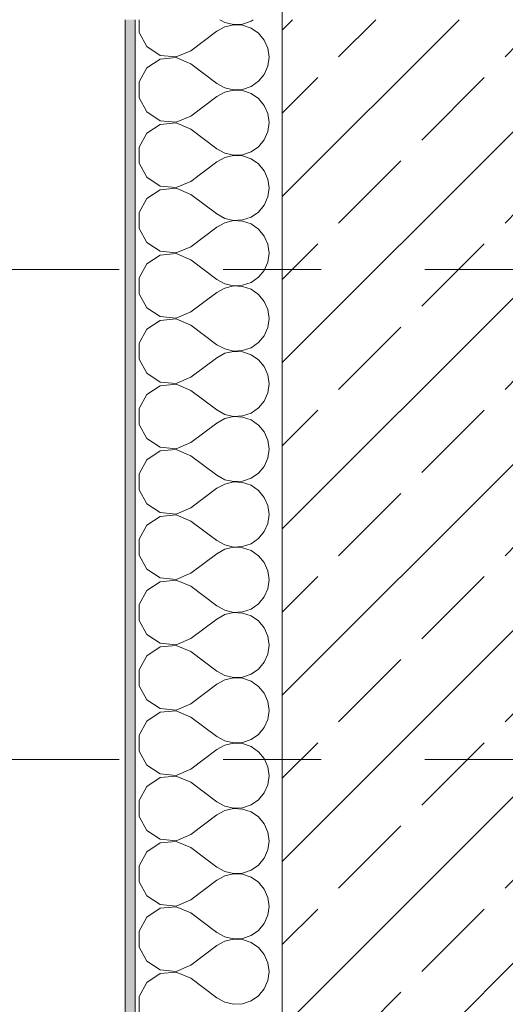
# Model space of a CAD drawing. Header units: metres. Extents: x -3.6 to 84.5, y -11 to 16.8.
# Tile 28 of 256: x -0.3 to 0.2, y 5.1 to 6.1. Entities that reach past the tile are written whole.
import ezdxf

# ---------------------------------------------------------------- set-up
doc = ezdxf.new("R2010")
doc.units = ezdxf.units.M
doc.header["$MEASUREMENT"] = 0
doc.linetypes.add('Strichlinie doppelt', pattern=[0.546806, 0.264583, -0.105833, 0.070556, -0.105833])
for name, color, linetype in [('152 - Bemaßung_ Beschriftung.Ausbau', 7, 'Continuous'), ('451 - Universal.Achsen Raster', 7, 'Continuous'), ('603 - Struktur.Bodenplatte_ Decke Roh', 7, 'Continuous'), ('604 - Struktur.Wand Aussen', 7, 'Continuous')]:
    doc.layers.add(name, color=color, linetype=linetype)
doc.styles.add('ERSTELLTER_STIL_2', font='txt')
doc.dimstyles.new('ERSTELLTER_STIL__1', dxfattribs={"dimtxt": 0.1, "dimasz": 0.0532, "dimexe": 0.18, "dimexo": 0.0625, "dimgap": 0, "dimtad": 1, "dimzin": 0, "dimdsep": 46, "dimtxsty": 'ERSTELLTER_STIL_2', "dimblk": 'ARROWHEAD_2', "dimblk1": 'ARROWHEAD_2', "dimblk2": 'ARROWHEAD_2', "dimcen": 0.09, "dimse1": 1, "dimse2": 1, "dimclrd": 7, "dimclre": 7, "dimclrt": 7, "dimazin": 0, "dimtfac": 1, "dimtdec": 4, "dimtmove": 0, "dimatfit": 3, "dimfxl": 1, "dimtolj": 1, "dimtzin": 0, "dimarcsym": 0})
doc.dimstyles.new('ERSTELLTER_STIL__3', dxfattribs={"dimtxt": 0.1, "dimasz": 0.0532, "dimexe": 0.18, "dimexo": 0.0625, "dimgap": 0, "dimtad": 1, "dimtih": 1, "dimtoh": 1, "dimzin": 0, "dimdsep": 46, "dimtxsty": 'ERSTELLTER_STIL_2', "dimblk": 'ARROWHEAD_2', "dimblk1": 'ARROWHEAD_2', "dimblk2": 'ARROWHEAD_2', "dimcen": 0.09, "dimse1": 1, "dimse2": 1, "dimclrd": 7, "dimclre": 7, "dimclrt": 7, "dimazin": 0, "dimtfac": 1, "dimtdec": 4, "dimtmove": 0, "dimatfit": 3, "dimfxl": 1, "dimtolj": 1, "dimtzin": 0, "dimarcsym": 0})
doc.dimstyles.new('ERSTELLTER_STIL__4', dxfattribs={"dimtxt": 0.1, "dimasz": 0.0532, "dimexe": 0.18, "dimexo": 0.0625, "dimgap": 0, "dimtad": 1, "dimtih": 1, "dimtoh": 1, "dimzin": 0, "dimdsep": 46, "dimtxsty": 'ERSTELLTER_STIL_2', "dimblk": 'ARROWHEAD_2', "dimblk1": 'ARROWHEAD_2', "dimblk2": 'ARROWHEAD_2', "dimcen": 0.09, "dimse1": 1, "dimse2": 1, "dimclrd": 7, "dimclre": 7, "dimclrt": 7, "dimazin": 0, "dimtfac": 1, "dimtdec": 4, "dimtmove": 2, "dimatfit": 3, "dimfxl": 1, "dimtolj": 1, "dimtzin": 0, "dimarcsym": 0})

# ---------------------------------------------------------------- blocks, each defined once
blk = doc.blocks.new('*X24')
at = {"layer": '604 - Struktur.Wand Aussen', "color": 7, "linetype": 'Continuous', "lineweight": 5}
for p, q in [((-0.1607, 6.105), (-0.1607, 6.0919)), ((-0.0787, 6.105), (-0.0736, 6.1022)), ((-0.0736, 6.1022), (-0.0647, 6.1001)), ((-0.0647, 6.1001), (-0.0555, 6.1006)), ((-0.0555, 6.1006), (-0.0468, 6.1035)), ((-0.0468, 6.1035), (-0.0446, 6.105)), ((-0.1607, 6.0919), (-0.153, 6.0776)), ((-0.1083, 6.0733), (-0.0817, 6.0933)), ((-0.0736, 6.0978), (-0.0817, 6.0933)), ((-0.0647, 6.0999), (-0.0736, 6.0978)), ((-0.0555, 6.0994), (-0.0647, 6.0999)), ((-0.0468, 6.0965), (-0.0555, 6.0994)), ((-0.0392, 6.0913), (-0.0468, 6.0965)), ((-0.0333, 6.0842), (-0.0392, 6.0913)), ((-0.0296, 6.0758), (-0.0333, 6.0842)), ((-0.153, 6.0776), (-0.1395, 6.0686)), ((-0.1233, 6.067), (-0.1083, 6.0733)), ((-0.0283, 6.0667), (-0.0296, 6.0758)), ((-0.1395, 6.0648), (-0.153, 6.0558)), ((-0.1395, 6.0686), (-0.1233, 6.067)), ((-0.1233, 6.0663), (-0.1395, 6.0648)), ((-0.1083, 6.06), (-0.1233, 6.0663)), ((-0.1083, 6.06), (-0.0817, 6.04)), ((-0.0296, 6.0576), (-0.0283, 6.0667)), ((-0.153, 6.0558), (-0.1607, 6.0415)), ((-0.0333, 6.0491), (-0.0296, 6.0576)), ((-0.1607, 6.0415), (-0.1607, 6.0252)), ((-0.0817, 6.04), (-0.0736, 6.0355)), ((-0.0468, 6.0369), (-0.0392, 6.0421)), ((-0.0392, 6.0421), (-0.0333, 6.0491)), ((-0.0736, 6.0311), (-0.0817, 6.0267)), ((-0.0736, 6.0355), (-0.0647, 6.0335)), ((-0.0647, 6.0332), (-0.0736, 6.0311)), ((-0.0647, 6.0335), (-0.0555, 6.0339)), ((-0.0555, 6.0328), (-0.0647, 6.0332)), ((-0.0555, 6.0339), (-0.0468, 6.0369)), ((-0.0468, 6.0298), (-0.0555, 6.0328)), ((-0.0392, 6.0246), (-0.0468, 6.0298)), ((-0.1607, 6.0252), (-0.153, 6.0109)), ((-0.1083, 6.0067), (-0.0817, 6.0267)), ((-0.0333, 6.0175), (-0.0392, 6.0246)), ((-0.153, 6.0109), (-0.1395, 6.0019)), ((-0.0296, 6.0091), (-0.0333, 6.0175)), ((-0.1395, 6.0019), (-0.1233, 6.0004)), ((-0.1233, 5.9996), (-0.1395, 5.9981)), ((-0.1233, 6.0004), (-0.1083, 6.0067)), ((-0.1083, 5.9933), (-0.1233, 5.9996)), ((-0.0283, 6), (-0.0296, 6.0091)), ((-0.0296, 5.9909), (-0.0283, 6)), ((-0.1395, 5.9981), (-0.153, 5.9891)), ((-0.1083, 5.9933), (-0.0817, 5.9733)), ((-0.0333, 5.9825), (-0.0296, 5.9909)), ((-0.153, 5.9891), (-0.1607, 5.9748)), ((-0.0392, 5.9754), (-0.0333, 5.9825)), ((-0.1607, 5.9748), (-0.1607, 5.9585)), ((-0.0817, 5.9733), (-0.0736, 5.9689)), ((-0.0555, 5.9672), (-0.0468, 5.9702)), ((-0.0468, 5.9702), (-0.0392, 5.9754)), ((-0.1083, 5.94), (-0.0817, 5.96)), ((-0.0736, 5.9645), (-0.0817, 5.96)), ((-0.0736, 5.9689), (-0.0647, 5.9668)), ((-0.0647, 5.9665), (-0.0736, 5.9645)), ((-0.0647, 5.9668), (-0.0555, 5.9672)), ((-0.0555, 5.9661), (-0.0647, 5.9665)), ((-0.0468, 5.9631), (-0.0555, 5.9661)), ((-0.0392, 5.9579), (-0.0468, 5.9631)), ((-0.1607, 5.9585), (-0.153, 5.9442)), ((-0.0333, 5.9509), (-0.0392, 5.9579)), ((-0.0296, 5.9424), (-0.0333, 5.9509)), ((-0.153, 5.9442), (-0.1395, 5.9352)), ((-0.1233, 5.9337), (-0.1083, 5.94)), ((-0.0283, 5.9333), (-0.0296, 5.9424)), ((-0.1395, 5.9314), (-0.153, 5.9224)), ((-0.1395, 5.9352), (-0.1233, 5.9337)), ((-0.1233, 5.933), (-0.1395, 5.9314)), ((-0.1083, 5.9267), (-0.1233, 5.933)), ((-0.0296, 5.9242), (-0.0283, 5.9333)), ((-0.153, 5.9224), (-0.1607, 5.9081)), ((-0.1083, 5.9267), (-0.0817, 5.9067)), ((-0.0333, 5.9158), (-0.0296, 5.9242)), ((-0.0392, 5.9087), (-0.0333, 5.9158)), ((-0.1607, 5.9081), (-0.1607, 5.8919)), ((-0.0817, 5.9067), (-0.0736, 5.9022)), ((-0.0736, 5.9022), (-0.0647, 5.9001)), ((-0.0647, 5.8999), (-0.0736, 5.8978)), ((-0.0647, 5.9001), (-0.0555, 5.9006)), ((-0.0555, 5.8994), (-0.0647, 5.8999)), ((-0.0555, 5.9006), (-0.0468, 5.9035)), ((-0.0468, 5.8965), (-0.0555, 5.8994)), ((-0.0468, 5.9035), (-0.0392, 5.9087)), ((-0.1607, 5.8919), (-0.153, 5.8776)), ((-0.1083, 5.8733), (-0.0817, 5.8933)), ((-0.0736, 5.8978), (-0.0817, 5.8933)), ((-0.0392, 5.8913), (-0.0468, 5.8965)), ((-0.0333, 5.8842), (-0.0392, 5.8913)), ((-0.0296, 5.8758), (-0.0333, 5.8842)), ((-0.153, 5.8776), (-0.1395, 5.8686)), ((-0.1233, 5.867), (-0.1083, 5.8733)), ((-0.0283, 5.8667), (-0.0296, 5.8758)), ((-0.1395, 5.8648), (-0.153, 5.8558)), ((-0.1395, 5.8686), (-0.1233, 5.867)), ((-0.1233, 5.8663), (-0.1395, 5.8648)), ((-0.1083, 5.86), (-0.1233, 5.8663)), ((-0.1083, 5.86), (-0.0817, 5.84)), ((-0.0296, 5.8576), (-0.0283, 5.8667)), ((-0.153, 5.8558), (-0.1607, 5.8415)), ((-0.0392, 5.8421), (-0.0333, 5.8491)), ((-0.0333, 5.8491), (-0.0296, 5.8576)), ((-0.1607, 5.8415), (-0.1607, 5.8252)), ((-0.0817, 5.84), (-0.0736, 5.8355)), ((-0.0468, 5.8369), (-0.0392, 5.8421)), ((-0.0736, 5.8311), (-0.0817, 5.8267)), ((-0.0736, 5.8355), (-0.0647, 5.8335)), ((-0.0647, 5.8332), (-0.0736, 5.8311)), ((-0.0647, 5.8335), (-0.0555, 5.8339)), ((-0.0555, 5.8328), (-0.0647, 5.8332)), ((-0.0555, 5.8339), (-0.0468, 5.8369)), ((-0.0468, 5.8298), (-0.0555, 5.8328)), ((-0.0392, 5.8246), (-0.0468, 5.8298)), ((-0.1607, 5.8252), (-0.153, 5.8109)), ((-0.1083, 5.8067), (-0.0817, 5.8267)), ((-0.0333, 5.8175), (-0.0392, 5.8246)), ((-0.153, 5.8109), (-0.1395, 5.8019)), ((-0.0296, 5.8091), (-0.0333, 5.8175)), ((-0.0283, 5.8), (-0.0296, 5.8091)), ((-0.1395, 5.8019), (-0.1233, 5.8004)), ((-0.1233, 5.7996), (-0.1395, 5.7981)), ((-0.1233, 5.8004), (-0.1083, 5.8067)), ((-0.1083, 5.7933), (-0.1233, 5.7996)), ((-0.0296, 5.7909), (-0.0283, 5.8)), ((-0.153, 5.7891), (-0.1607, 5.7748)), ((-0.1395, 5.7981), (-0.153, 5.7891)), ((-0.1083, 5.7933), (-0.0817, 5.7733)), ((-0.0333, 5.7825), (-0.0296, 5.7909)), ((-0.0392, 5.7754), (-0.0333, 5.7825)), ((-0.1607, 5.7748), (-0.1607, 5.7585)), ((-0.0817, 5.7733), (-0.0736, 5.7689)), ((-0.0736, 5.7689), (-0.0647, 5.7668)), ((-0.0555, 5.7672), (-0.0468, 5.7702)), ((-0.0468, 5.7702), (-0.0392, 5.7754)), ((-0.1607, 5.7585), (-0.153, 5.7442)), ((-0.1083, 5.74), (-0.0817, 5.76)), ((-0.0736, 5.7645), (-0.0817, 5.76)), ((-0.0647, 5.7665), (-0.0736, 5.7645)), ((-0.0647, 5.7668), (-0.0555, 5.7672)), ((-0.0555, 5.7661), (-0.0647, 5.7665)), ((-0.0468, 5.7631), (-0.0555, 5.7661)), ((-0.0392, 5.7579), (-0.0468, 5.7631)), ((-0.0333, 5.7509), (-0.0392, 5.7579)), ((-0.0296, 5.7424), (-0.0333, 5.7509)), ((-0.153, 5.7442), (-0.1395, 5.7352)), ((-0.1233, 5.7337), (-0.1083, 5.74)), ((-0.0283, 5.7333), (-0.0296, 5.7424)), ((-0.1395, 5.7314), (-0.153, 5.7224)), ((-0.1395, 5.7352), (-0.1233, 5.7337)), ((-0.1233, 5.733), (-0.1395, 5.7314)), ((-0.1083, 5.7267), (-0.1233, 5.733)), ((-0.0296, 5.7242), (-0.0283, 5.7333)), ((-0.153, 5.7224), (-0.1607, 5.7081)), ((-0.1083, 5.7267), (-0.0817, 5.7067)), ((-0.0333, 5.7158), (-0.0296, 5.7242)), ((-0.1607, 5.7081), (-0.1607, 5.6919)), ((-0.0468, 5.7035), (-0.0392, 5.7087)), ((-0.0392, 5.7087), (-0.0333, 5.7158)), ((-0.0817, 5.7067), (-0.0736, 5.7022)), ((-0.0736, 5.7022), (-0.0647, 5.7001)), ((-0.0647, 5.6999), (-0.0736, 5.6978)), ((-0.0647, 5.7001), (-0.0555, 5.7006)), ((-0.0555, 5.6994), (-0.0647, 5.6999)), ((-0.0555, 5.7006), (-0.0468, 5.7035)), ((-0.0468, 5.6965), (-0.0555, 5.6994)), ((-0.1607, 5.6919), (-0.153, 5.6776)), ((-0.1083, 5.6733), (-0.0817, 5.6933)), ((-0.0736, 5.6978), (-0.0817, 5.6933)), ((-0.0392, 5.6913), (-0.0468, 5.6965)), ((-0.0333, 5.6842), (-0.0392, 5.6913)), ((-0.0296, 5.6758), (-0.0333, 5.6842)), ((-0.153, 5.6776), (-0.1395, 5.6686)), ((-0.1395, 5.6686), (-0.1233, 5.667)), ((-0.1233, 5.667), (-0.1083, 5.6733)), ((-0.0283, 5.6667), (-0.0296, 5.6758)), ((-0.1395, 5.6648), (-0.153, 5.6558)), ((-0.1233, 5.6663), (-0.1395, 5.6648)), ((-0.1083, 5.66), (-0.1233, 5.6663)), ((-0.1083, 5.66), (-0.0817, 5.64)), ((-0.0296, 5.6576), (-0.0283, 5.6667)), ((-0.153, 5.6558), (-0.1607, 5.6415)), ((-0.0392, 5.6421), (-0.0333, 5.6491)), ((-0.0333, 5.6491), (-0.0296, 5.6576)), ((-0.1607, 5.6415), (-0.1607, 5.6252)), ((-0.0817, 5.64), (-0.0736, 5.6355)), ((-0.0468, 5.6369), (-0.0392, 5.6421)), ((-0.0736, 5.6311), (-0.0817, 5.6267)), ((-0.0736, 5.6355), (-0.0647, 5.6335)), ((-0.0647, 5.6332), (-0.0736, 5.6311)), ((-0.0647, 5.6335), (-0.0555, 5.6339)), ((-0.0555, 5.6328), (-0.0647, 5.6332)), ((-0.0555, 5.6339), (-0.0468, 5.6369)), ((-0.0468, 5.6298), (-0.0555, 5.6328)), ((-0.0392, 5.6246), (-0.0468, 5.6298)), ((-0.1607, 5.6252), (-0.153, 5.6109)), ((-0.1083, 5.6067), (-0.0817, 5.6267)), ((-0.0333, 5.6175), (-0.0392, 5.6246)), ((-0.153, 5.6109), (-0.1395, 5.6019)), ((-0.0296, 5.6091), (-0.0333, 5.6175)), ((-0.0283, 5.6), (-0.0296, 5.6091)), ((-0.1395, 5.5981), (-0.153, 5.5891)), ((-0.1395, 5.6019), (-0.1233, 5.6004)), ((-0.1233, 5.5996), (-0.1395, 5.5981)), ((-0.1233, 5.6004), (-0.1083, 5.6067)), ((-0.1083, 5.5933), (-0.1233, 5.5996)), ((-0.0296, 5.5909), (-0.0283, 5.6)), ((-0.153, 5.5891), (-0.1607, 5.5748)), ((-0.1083, 5.5933), (-0.0817, 5.5733)), ((-0.0333, 5.5825), (-0.0296, 5.5909)), ((-0.0392, 5.5754), (-0.0333, 5.5825)), ((-0.1607, 5.5748), (-0.1607, 5.5585)), ((-0.0817, 5.5733), (-0.0736, 5.5689)), ((-0.0736, 5.5689), (-0.0647, 5.5668)), ((-0.0555, 5.5672), (-0.0468, 5.5702)), ((-0.0468, 5.5702), (-0.0392, 5.5754)), ((-0.1607, 5.5585), (-0.153, 5.5442)), ((-0.1083, 5.54), (-0.0817, 5.56)), ((-0.0736, 5.5645), (-0.0817, 5.56)), ((-0.0647, 5.5665), (-0.0736, 5.5645)), ((-0.0647, 5.5668), (-0.0555, 5.5672)), ((-0.0555, 5.5661), (-0.0647, 5.5665)), ((-0.0468, 5.5631), (-0.0555, 5.5661)), ((-0.0392, 5.5579), (-0.0468, 5.5631)), ((-0.0333, 5.5509), (-0.0392, 5.5579)), ((-0.0296, 5.5424), (-0.0333, 5.5509)), ((-0.153, 5.5442), (-0.1395, 5.5352)), ((-0.1233, 5.5337), (-0.1083, 5.54)), ((-0.0283, 5.5333), (-0.0296, 5.5424)), ((-0.1395, 5.5314), (-0.153, 5.5224)), ((-0.1395, 5.5352), (-0.1233, 5.5337)), ((-0.1233, 5.533), (-0.1395, 5.5314)), ((-0.1083, 5.5267), (-0.1233, 5.533)), ((-0.0296, 5.5242), (-0.0283, 5.5333)), ((-0.153, 5.5224), (-0.1607, 5.5081)), ((-0.1083, 5.5267), (-0.0817, 5.5067)), ((-0.0333, 5.5158), (-0.0296, 5.5242)), ((-0.1607, 5.5081), (-0.1607, 5.4919)), ((-0.0468, 5.5035), (-0.0392, 5.5087)), ((-0.0392, 5.5087), (-0.0333, 5.5158)), ((-0.0817, 5.5067), (-0.0736, 5.5022)), ((-0.0736, 5.4978), (-0.0817, 5.4933)), ((-0.0736, 5.5022), (-0.0647, 5.5001)), ((-0.0647, 5.4999), (-0.0736, 5.4978)), ((-0.0647, 5.5001), (-0.0555, 5.5006)), ((-0.0555, 5.4994), (-0.0647, 5.4999)), ((-0.0555, 5.5006), (-0.0468, 5.5035)), ((-0.0468, 5.4965), (-0.0555, 5.4994)), ((-0.1607, 5.4919), (-0.153, 5.4776)), ((-0.1083, 5.4733), (-0.0817, 5.4933)), ((-0.0392, 5.4913), (-0.0468, 5.4965)), ((-0.0333, 5.4842), (-0.0392, 5.4913)), ((-0.153, 5.4776), (-0.1395, 5.4686)), ((-0.0296, 5.4758), (-0.0333, 5.4842)), ((-0.1395, 5.4686), (-0.1233, 5.467)), ((-0.1233, 5.467), (-0.1083, 5.4733)), ((-0.0283, 5.4667), (-0.0296, 5.4758)), ((-0.1395, 5.4648), (-0.153, 5.4558)), ((-0.1233, 5.4663), (-0.1395, 5.4648)), ((-0.1083, 5.46), (-0.1233, 5.4663)), ((-0.1083, 5.46), (-0.0817, 5.44)), ((-0.0333, 5.4491), (-0.0296, 5.4576)), ((-0.0296, 5.4576), (-0.0283, 5.4667)), ((-0.153, 5.4558), (-0.1607, 5.4415)), ((-0.0392, 5.4421), (-0.0333, 5.4491)), ((-0.1607, 5.4415), (-0.1607, 5.4252)), ((-0.0817, 5.44), (-0.0736, 5.4355)), ((-0.0555, 5.4339), (-0.0468, 5.4369)), ((-0.0468, 5.4369), (-0.0392, 5.4421)), ((-0.1083, 5.4067), (-0.0817, 5.4267)), ((-0.0736, 5.4311), (-0.0817, 5.4267)), ((-0.0736, 5.4355), (-0.0647, 5.4335)), ((-0.0647, 5.4332), (-0.0736, 5.4311)), ((-0.0647, 5.4335), (-0.0555, 5.4339)), ((-0.0555, 5.4328), (-0.0647, 5.4332)), ((-0.0468, 5.4298), (-0.0555, 5.4328)), ((-0.0392, 5.4246), (-0.0468, 5.4298)), ((-0.1607, 5.4252), (-0.153, 5.4109)), ((-0.0333, 5.4175), (-0.0392, 5.4246)), ((-0.0296, 5.4091), (-0.0333, 5.4175)), ((-0.153, 5.4109), (-0.1395, 5.4019)), ((-0.1233, 5.4004), (-0.1083, 5.4067)), ((-0.0283, 5.4), (-0.0296, 5.4091)), ((-0.1395, 5.3981), (-0.153, 5.3891)), ((-0.1395, 5.4019), (-0.1233, 5.4004)), ((-0.1233, 5.3996), (-0.1395, 5.3981)), ((-0.1083, 5.3933), (-0.1233, 5.3996)), ((-0.0296, 5.3909), (-0.0283, 5.4)), ((-0.153, 5.3891), (-0.1607, 5.3748)), ((-0.1083, 5.3933), (-0.0817, 5.3733)), ((-0.0333, 5.3825), (-0.0296, 5.3909)), ((-0.0392, 5.3754), (-0.0333, 5.3825)), ((-0.1607, 5.3748), (-0.1607, 5.3585)), ((-0.0817, 5.3733), (-0.0736, 5.3689)), ((-0.0736, 5.3689), (-0.0647, 5.3668)), ((-0.0647, 5.3665), (-0.0736, 5.3645)), ((-0.0647, 5.3668), (-0.0555, 5.3672)), ((-0.0555, 5.3661), (-0.0647, 5.3665)), ((-0.0555, 5.3672), (-0.0468, 5.3702)), ((-0.0468, 5.3702), (-0.0392, 5.3754)), ((-0.1607, 5.3585), (-0.153, 5.3442)), ((-0.1083, 5.34), (-0.0817, 5.36)), ((-0.0736, 5.3645), (-0.0817, 5.36)), ((-0.0468, 5.3631), (-0.0555, 5.3661)), ((-0.0392, 5.3579), (-0.0468, 5.3631)), ((-0.0333, 5.3509), (-0.0392, 5.3579)), ((-0.0296, 5.3424), (-0.0333, 5.3509)), ((-0.153, 5.3442), (-0.1395, 5.3352)), ((-0.1233, 5.3337), (-0.1083, 5.34)), ((-0.0283, 5.3333), (-0.0296, 5.3424)), ((-0.1395, 5.3314), (-0.153, 5.3224)), ((-0.1395, 5.3352), (-0.1233, 5.3337)), ((-0.1233, 5.333), (-0.1395, 5.3314)), ((-0.1083, 5.3267), (-0.1233, 5.333)), ((-0.1083, 5.3267), (-0.0817, 5.3067)), ((-0.0296, 5.3242), (-0.0283, 5.3333)), ((-0.153, 5.3224), (-0.1607, 5.3081)), ((-0.0333, 5.3158), (-0.0296, 5.3242)), ((-0.1607, 5.3081), (-0.1607, 5.2919)), ((-0.0817, 5.3067), (-0.0736, 5.3022)), ((-0.0468, 5.3035), (-0.0392, 5.3087)), ((-0.0392, 5.3087), (-0.0333, 5.3158)), ((-0.0736, 5.2978), (-0.0817, 5.2933)), ((-0.0736, 5.3022), (-0.0647, 5.3001)), ((-0.0647, 5.2999), (-0.0736, 5.2978)), ((-0.0647, 5.3001), (-0.0555, 5.3006)), ((-0.0555, 5.2994), (-0.0647, 5.2999)), ((-0.0555, 5.3006), (-0.0468, 5.3035)), ((-0.0468, 5.2965), (-0.0555, 5.2994)), ((-0.0392, 5.2913), (-0.0468, 5.2965)), ((-0.1607, 5.2919), (-0.153, 5.2776)), ((-0.1083, 5.2733), (-0.0817, 5.2933)), ((-0.0333, 5.2842), (-0.0392, 5.2913)), ((-0.153, 5.2776), (-0.1395, 5.2686)), ((-0.0296, 5.2758), (-0.0333, 5.2842)), ((-0.1395, 5.2686), (-0.1233, 5.267)), ((-0.1233, 5.2663), (-0.1395, 5.2648)), ((-0.1233, 5.267), (-0.1083, 5.2733)), ((-0.1083, 5.26), (-0.1233, 5.2663)), ((-0.0283, 5.2667), (-0.0296, 5.2758)), ((-0.0296, 5.2576), (-0.0283, 5.2667)), ((-0.1395, 5.2648), (-0.153, 5.2558)), ((-0.1083, 5.26), (-0.0817, 5.24)), ((-0.0333, 5.2491), (-0.0296, 5.2576)), ((-0.153, 5.2558), (-0.1607, 5.2415)), ((-0.0392, 5.2421), (-0.0333, 5.2491)), ((-0.1607, 5.2415), (-0.1607, 5.2252)), ((-0.0817, 5.24), (-0.0736, 5.2355)), ((-0.0555, 5.2339), (-0.0468, 5.2369)), ((-0.0468, 5.2369), (-0.0392, 5.2421)), ((-0.1083, 5.2067), (-0.0817, 5.2267)), ((-0.0736, 5.2311), (-0.0817, 5.2267)), ((-0.0736, 5.2355), (-0.0647, 5.2335)), ((-0.0647, 5.2332), (-0.0736, 5.2311)), ((-0.0647, 5.2335), (-0.0555, 5.2339)), ((-0.0555, 5.2328), (-0.0647, 5.2332)), ((-0.0468, 5.2298), (-0.0555, 5.2328)), ((-0.0392, 5.2246), (-0.0468, 5.2298)), ((-0.1607, 5.2252), (-0.153, 5.2109)), ((-0.0333, 5.2175), (-0.0392, 5.2246)), ((-0.0296, 5.2091), (-0.0333, 5.2175)), ((-0.153, 5.2109), (-0.1395, 5.2019)), ((-0.1233, 5.2004), (-0.1083, 5.2067)), ((-0.0283, 5.2), (-0.0296, 5.2091)), ((-0.1395, 5.1981), (-0.153, 5.1891)), ((-0.1395, 5.2019), (-0.1233, 5.2004)), ((-0.1233, 5.1996), (-0.1395, 5.1981)), ((-0.1083, 5.1933), (-0.1233, 5.1996)), ((-0.0296, 5.1909), (-0.0283, 5.2)), ((-0.153, 5.1891), (-0.1607, 5.1748)), ((-0.1083, 5.1933), (-0.0817, 5.1733)), ((-0.0333, 5.1825), (-0.0296, 5.1909)), ((-0.0392, 5.1754), (-0.0333, 5.1825)), ((-0.1607, 5.1748), (-0.1607, 5.1585)), ((-0.0817, 5.1733), (-0.0736, 5.1689)), ((-0.0736, 5.1689), (-0.0647, 5.1668)), ((-0.0647, 5.1665), (-0.0736, 5.1645)), ((-0.0647, 5.1668), (-0.0555, 5.1672)), ((-0.0555, 5.1661), (-0.0647, 5.1665)), ((-0.0555, 5.1672), (-0.0468, 5.1702)), ((-0.0468, 5.1631), (-0.0555, 5.1661)), ((-0.0468, 5.1702), (-0.0392, 5.1754)), ((-0.1607, 5.1585), (-0.153, 5.1442)), ((-0.1083, 5.14), (-0.0817, 5.16)), ((-0.0736, 5.1645), (-0.0817, 5.16)), ((-0.0392, 5.1579), (-0.0468, 5.1631)), ((-0.0333, 5.1509), (-0.0392, 5.1579)), ((-0.0296, 5.1424), (-0.0333, 5.1509)), ((-0.153, 5.1442), (-0.1395, 5.1352)), ((-0.1395, 5.1352), (-0.1233, 5.1337)), ((-0.1233, 5.1337), (-0.1083, 5.14)), ((-0.0283, 5.1333), (-0.0296, 5.1424)), ((-0.1395, 5.1314), (-0.153, 5.1224)), ((-0.1233, 5.133), (-0.1395, 5.1314)), ((-0.1083, 5.1267), (-0.1233, 5.133)), ((-0.1083, 5.1267), (-0.0817, 5.1067)), ((-0.0296, 5.1242), (-0.0283, 5.1333)), ((-0.153, 5.1224), (-0.1607, 5.1081)), ((-0.0392, 5.1087), (-0.0333, 5.1158)), ((-0.0333, 5.1158), (-0.0296, 5.1242)), ((-0.1607, 5.1081), (-0.1607, 5.0919)), ((-0.0817, 5.1067), (-0.0736, 5.1022)), ((-0.0468, 5.1035), (-0.0392, 5.1087)), ((-0.0736, 5.1022), (-0.0647, 5.1001)), ((-0.0647, 5.1001), (-0.0555, 5.1006)), ((-0.0555, 5.1006), (-0.0468, 5.1035))]:
    blk.add_line(p, q, dxfattribs=at)
blk = doc.blocks.new('*D243')
at = {"layer": '152 - Bemaßung_ Beschriftung.Ausbau', "color": 7, "linetype": 'Continuous', "lineweight": 5}
for p, q in [((-2.675, 13.845), (-2.675, 13.8792)), ((-2.64, 13.8248), (-2.71, 13.8652)), ((-2.6225, 13.845), (-2.7275, 13.845)), ((-2.675, -0.145), (-2.675, 13.845)), ((-2.71, -0.1248), (-2.64, -0.1652)), ((-2.6225, -0.145), (-2.7275, -0.145)), ((-2.675, -0.1792), (-2.675, -0.145))]:
    blk.add_line(p, q, dxfattribs=at)
at = {"layer": '152 - Bemaßung_ Beschriftung.Ausbau', "color": 7, "lineweight": 5, "insert": (-2.695, 6.679), "char_height": 0.1, "attachment_point": 7, "rotation": 90, "style": 'ERSTELLTER_STIL_2'}
blk.add_mtext('\\A1;{\\pql;\\fArial|b0|i0|c0|p38;13,99}', dxfattribs=at)
blk = doc.blocks.new('ARROWHEAD_2')
at = {"color": 0, "linetype": 'Continuous', "lineweight": 0}
for p, q in [((-0.378, -0.655), (0.378, 0.655)), ((0, 0), (-1, 0))]:
    blk.add_line(p, q, dxfattribs=at)
blk = doc.blocks.new('*D244')
at = {"layer": '152 - Bemaßung_ Beschriftung.Ausbau', "color": 7, "linetype": 'Continuous', "lineweight": 5}
for p, q in [((-0.165, -8.6375), (-0.165, -8.5325)), ((-0.1448, -8.55), (-0.1852, -8.62)), ((0.0052, -8.55), (-0.0352, -8.62)), ((-0.1992, -8.585), (-0.165, -8.585)), ((-0.165, -8.585), (-0.015, -8.585))]:
    blk.add_line(p, q, dxfattribs=at)
at = {"layer": '152 - Bemaßung_ Beschriftung.Ausbau', "color": 7, "lineweight": 5, "insert": (-0.1651, -8.5755), "char_height": 0.1, "attachment_point": 7, "style": 'ERSTELLTER_STIL_2'}
blk.add_mtext('\\A1;{\\pql;\\fArial|b0|i0|c0|p38;15}', dxfattribs=at)
blk = doc.blocks.new('*D245')
at = {"layer": '152 - Bemaßung_ Beschriftung.Ausbau', "color": 7, "linetype": 'Continuous', "lineweight": 5}
for p, q in [((0.0052, -8.55), (-0.0352, -8.62)), ((-0.165, -8.585), (-0.015, -8.585))]:
    blk.add_line(p, q, dxfattribs=at)
blk = doc.blocks.new('*D277')
at = {"layer": '152 - Bemaßung_ Beschriftung.Ausbau', "color": 7, "linetype": 'Continuous', "lineweight": 5}
for p, q in [((-0.165, -9.1375), (-0.165, -9.0325)), ((-0.1448, -9.05), (-0.1852, -9.12)), ((0.0052, -9.05), (-0.0352, -9.12)), ((-0.1992, -9.085), (-0.165, -9.085)), ((-0.165, -9.085), (-0.015, -9.085))]:
    blk.add_line(p, q, dxfattribs=at)
at = {"layer": '152 - Bemaßung_ Beschriftung.Ausbau', "color": 7, "lineweight": 5, "insert": (-0.1651, -9.0755), "char_height": 0.1, "attachment_point": 7, "style": 'ERSTELLTER_STIL_2'}
blk.add_mtext('\\A1;{\\pql;\\fArial|b0|i0|c0|p38;15}', dxfattribs=at)
blk = doc.blocks.new('*D278')
at = {"layer": '152 - Bemaßung_ Beschriftung.Ausbau', "color": 7, "linetype": 'Continuous', "lineweight": 5}
for p, q in [((0.0052, -9.05), (-0.0352, -9.12)), ((-0.165, -9.085), (-0.015, -9.085))]:
    blk.add_line(p, q, dxfattribs=at)
blk = doc.blocks.new('*D279')
at = {"layer": '152 - Bemaßung_ Beschriftung.Ausbau', "color": 7, "linetype": 'Continuous', "lineweight": 5}
for p, q in [((-0.015, -9.1375), (-0.015, -9.0325)), ((0.0052, -9.05), (-0.0352, -9.12)), ((0.2452, -9.05), (0.2048, -9.12)), ((-0.165, -9.085), (-0.015, -9.085)), ((-0.015, -9.085), (0.225, -9.085))]:
    blk.add_line(p, q, dxfattribs=at)
at = {"layer": '152 - Bemaßung_ Beschriftung.Ausbau', "color": 7, "lineweight": 5, "insert": (0.0291, -9.065), "char_height": 0.1, "attachment_point": 7, "style": 'ERSTELLTER_STIL_2'}
blk.add_mtext('\\A1;{\\pql;\\fArial|b0|i0|c0|p38;24}', dxfattribs=at)
blk = doc.blocks.new('*D280')
at = {"layer": '152 - Bemaßung_ Beschriftung.Ausbau', "color": 7, "linetype": 'Continuous', "lineweight": 5}
for p, q in [((0.225, -9.1375), (0.225, -9.0325)), ((7.67, -9.1375), (7.67, -9.0325)), ((0.2452, -9.05), (0.2048, -9.12)), ((7.6902, -9.05), (7.6498, -9.12)), ((-0.015, -9.085), (0.225, -9.085)), ((0.225, -9.085), (7.67, -9.085)), ((7.67, -9.085), (7.8, -9.085))]:
    blk.add_line(p, q, dxfattribs=at)
at = {"layer": '152 - Bemaßung_ Beschriftung.Ausbau', "color": 7, "lineweight": 5, "char_height": 0.1, "attachment_point": 7, "style": 'ERSTELLTER_STIL_2'}
for s, insert in [('\\A1;{\\pql;\\fArial|b0|i0|c0|p38;7,44\\fArial|b0|i0|c0|p38;\\A1{\\H.66x;\\S5^  ;}}', (3.7136, -9.0844)), ('\\A1;{\\pql;\\fArial|b0|i0|c0|p38;13}', (7.498, -9.065))]:
    blk.add_mtext(s, dxfattribs=dict(at, insert=insert))
blk = doc.blocks.new('*D460')
at = {"layer": '152 - Bemaßung_ Beschriftung.Ausbau', "color": 7, "linetype": 'Continuous', "lineweight": 5}
for p, q in [((-1.175, 6.105), (-1.175, 7.895)), ((-1.21, 6.1252), (-1.14, 6.0848)), ((-1.175, 0.005), (-1.175, 6.105)), ((-1.21, 0.0252), (-1.14, -0.0152)), ((-1.1225, 0.005), (-1.2275, 0.005)), ((-1.175, -0.145), (-1.175, 0.005))]:
    blk.add_line(p, q, dxfattribs=at)
at = {"layer": '152 - Bemaßung_ Beschriftung.Ausbau', "color": 7, "lineweight": 5, "insert": (-1.195, 2.922), "char_height": 0.1, "attachment_point": 7, "rotation": 90, "style": 'ERSTELLTER_STIL_2'}
blk.add_mtext('\\A1;{\\pql;\\fArial|b0|i0|c0|p38;6,10}', dxfattribs=at)
blk = doc.blocks.new('*D461')
at = {"layer": '152 - Bemaßung_ Beschriftung.Ausbau', "color": 7, "linetype": 'Continuous', "lineweight": 5}
for p, q in [((-1.175, 7.895), (-1.175, 13.695)), ((-1.21, 7.9152), (-1.14, 7.8748)), ((-1.1225, 7.895), (-1.2275, 7.895)), ((-1.175, 6.105), (-1.175, 7.895)), ((-1.21, 6.1252), (-1.14, 6.0848)), ((-1.1225, 6.105), (-1.2275, 6.105)), ((-1.175, 0.005), (-1.175, 6.105))]:
    blk.add_line(p, q, dxfattribs=at)
at = {"layer": '152 - Bemaßung_ Beschriftung.Ausbau', "color": 7, "lineweight": 5, "char_height": 0.1, "attachment_point": 7, "rotation": 90, "style": 'ERSTELLTER_STIL_2'}
for s, insert in [('\\A1;{\\pql;\\fArial|b0|i0|c0|p38;1,79}', (-1.195, 6.867)), ('\\A1;{\\pql;\\fArial|b0|i0|c0|p38;2,01}', (-1.055, 6.867))]:
    blk.add_mtext(s, dxfattribs=dict(at, insert=insert))
blk = doc.blocks.new('*D470')
at = {"layer": '152 - Bemaßung_ Beschriftung.Ausbau', "color": 7, "linetype": 'Continuous', "lineweight": 5}
for p, q in [((-2.175, 5.2), (-2.175, 6)), ((-2.21, 5.2202), (-2.14, 5.1798)), ((-2.1225, 5.2), (-2.2275, 5.2)), ((-2.175, 0.7), (-2.175, 5.2)), ((-2.21, 0.7202), (-2.14, 0.6798)), ((-2.1225, 0.7), (-2.2275, 0.7)), ((-2.175, 0.25), (-2.175, 0.7))]:
    blk.add_line(p, q, dxfattribs=at)
at = {"layer": '152 - Bemaßung_ Beschriftung.Ausbau', "color": 7, "lineweight": 5, "insert": (-2.195, 2.817), "char_height": 0.1, "attachment_point": 7, "rotation": 90, "style": 'ERSTELLTER_STIL_2'}
blk.add_mtext('\\A1;{\\pql;\\fArial|b0|i0|c0|p38;4,50}', dxfattribs=at)
blk = doc.blocks.new('*D471')
at = {"layer": '152 - Bemaßung_ Beschriftung.Ausbau', "color": 7, "linetype": 'Continuous', "lineweight": 5}
for p, q in [((-2.175, 6), (-2.175, 8.1)), ((-2.21, 6.0202), (-2.14, 5.9798)), ((-2.1225, 6), (-2.2275, 6)), ((-2.175, 5.2), (-2.175, 6)), ((-2.21, 5.2202), (-2.14, 5.1798))]:
    blk.add_line(p, q, dxfattribs=at)
at = {"layer": '152 - Bemaßung_ Beschriftung.Ausbau', "color": 7, "lineweight": 5, "insert": (-2.195, 5.5241), "char_height": 0.1, "attachment_point": 7, "rotation": 90, "style": 'ERSTELLTER_STIL_2'}
blk.add_mtext('\\A1;{\\pql;\\fArial|b0|i0|c0|p38;80}', dxfattribs=at)
blk = doc.blocks.new('*D472')
at = {"layer": '152 - Bemaßung_ Beschriftung.Ausbau', "color": 7, "linetype": 'Continuous', "lineweight": 5}
for p, q in [((-2.175, 8.1), (-2.175, 8.5)), ((-2.21, 8.1202), (-2.14, 8.0798)), ((-2.1225, 8.1), (-2.2275, 8.1)), ((-2.175, 6), (-2.175, 8.1)), ((-2.21, 6.0202), (-2.14, 5.9798))]:
    blk.add_line(p, q, dxfattribs=at)
at = {"layer": '152 - Bemaßung_ Beschriftung.Ausbau', "color": 7, "lineweight": 5, "insert": (-2.195, 6.917), "char_height": 0.1, "attachment_point": 7, "rotation": 90, "style": 'ERSTELLTER_STIL_2'}
blk.add_mtext('\\A1;{\\pql;\\fArial|b0|i0|c0|p38;2,10}', dxfattribs=at)
blk = doc.blocks.new('*D489')
at = {"layer": '152 - Bemaßung_ Beschriftung.Ausbau', "color": 7, "linetype": 'Continuous', "lineweight": 5}
for p, q in [((-0.165, -9.6375), (-0.165, -9.5325)), ((-0.1448, -9.55), (-0.1852, -9.62)), ((0.0052, -9.55), (-0.0352, -9.62)), ((-0.1992, -9.585), (-0.165, -9.585)), ((-0.165, -9.585), (-0.015, -9.585))]:
    blk.add_line(p, q, dxfattribs=at)
at = {"layer": '152 - Bemaßung_ Beschriftung.Ausbau', "color": 7, "lineweight": 5, "insert": (-0.1651, -9.5755), "char_height": 0.1, "attachment_point": 7, "style": 'ERSTELLTER_STIL_2'}
blk.add_mtext('\\A1;{\\pql;\\fArial|b0|i0|c0|p38;15}', dxfattribs=at)
blk = doc.blocks.new('*D490')
at = {"layer": '152 - Bemaßung_ Beschriftung.Ausbau', "color": 7, "linetype": 'Continuous', "lineweight": 5}
for p, q in [((0.0052, -9.55), (-0.0352, -9.62)), ((-0.165, -9.585), (-0.015, -9.585))]:
    blk.add_line(p, q, dxfattribs=at)
blk = doc.blocks.new('*D491')
at = {"layer": '152 - Bemaßung_ Beschriftung.Ausbau', "color": 7, "linetype": 'Continuous', "lineweight": 5}
for p, q in [((-0.015, -9.6375), (-0.015, -9.5325)), ((0.0052, -9.55), (-0.0352, -9.62)), ((0.2452, -9.55), (0.2048, -9.62)), ((-0.165, -9.585), (-0.015, -9.585)), ((-0.015, -9.585), (0.225, -9.585))]:
    blk.add_line(p, q, dxfattribs=at)
at = {"layer": '152 - Bemaßung_ Beschriftung.Ausbau', "color": 7, "lineweight": 5, "char_height": 0.1, "attachment_point": 7, "style": 'ERSTELLTER_STIL_2'}
for s, insert in [('\\A1;{\\pql;\\fArial|b0|i0|c0|p38;15\\fArial|b0|i0|c0|p38;\\A1{\\H.66x;\\S5^  ;}}', (0.2112, -9.577)), ('\\A1;{\\pql;\\fArial|b0|i0|c0|p38;24}', (0.0291, -9.565))]:
    blk.add_mtext(s, dxfattribs=dict(at, insert=insert))
blk = doc.blocks.new('*D492')
at = {"layer": '152 - Bemaßung_ Beschriftung.Ausbau', "color": 7, "linetype": 'Continuous', "lineweight": 5}
for p, q in [((0.225, -9.6375), (0.225, -9.5325)), ((0.38, -9.6375), (0.38, -9.5325)), ((0.2452, -9.55), (0.2048, -9.62)), ((0.4002, -9.55), (0.3598, -9.62)), ((-0.015, -9.585), (0.225, -9.585)), ((0.225, -9.585), (0.38, -9.585)), ((0.38, -9.585), (0.68, -9.585))]:
    blk.add_line(p, q, dxfattribs=at)
blk = doc.blocks.new('*D648')
at = {"layer": '152 - Bemaßung_ Beschriftung.Ausbau', "color": 7, "linetype": 'Continuous', "lineweight": 5}
for p, q in [((-1.675, 13.455), (-1.675, 13.695)), ((-1.71, 13.4752), (-1.64, 13.4348)), ((-1.6225, 13.455), (-1.7275, 13.455)), ((-1.675, 0.245), (-1.675, 13.455)), ((-1.71, 0.2652), (-1.64, 0.2248)), ((-1.6225, 0.245), (-1.7275, 0.245)), ((-1.675, 0.005), (-1.675, 0.245))]:
    blk.add_line(p, q, dxfattribs=at)
at = {"layer": '152 - Bemaßung_ Beschriftung.Ausbau', "color": 7, "lineweight": 5, "insert": (-1.695, 6.679), "char_height": 0.1, "attachment_point": 7, "rotation": 90, "style": 'ERSTELLTER_STIL_2'}
blk.add_mtext('\\A1;{\\pql;\\fArial|b0|i0|c0|p38;13,21}', dxfattribs=at)

msp = doc.modelspace()

# ---------------------------------------------------------------- hatches: boundary and pattern name
at = {"layer": '604 - Struktur.Wand Aussen', "linetype": 'Continuous', "lineweight": 0, "true_color": 0x000000}
h = msp.add_hatch(dxfattribs=at)
h.set_pattern_fill('Verputz_0001', color=18, style=0, pattern_type=2)
h.set_pattern_definition([(0, (0, 0), (0, 0.0866025), [0, -0.05]), (0, (0.025, 0.0433), (0, 0.0866025), [0, -0.05])])
h.paths.add_polyline_path([(-0.175, -0.145), (-0.165, -0.145), (-0.165, 6.105), (-0.175, 6.105)])
h = msp.add_hatch(dxfattribs=at)
h.set_pattern_fill('Beton__Stahlbeton_0001', color=18, style=0, pattern_type=2)
h.set_pattern_definition([(45, (0, 0), (-0.0848528, 0.0848528), []), (45, (-0.04243, 0.04243), (-0.0848528, 0.0848528), [0.09, -0.03])])
h.paths.add_polyline_path([(-0.015, 6.105), (-0.015, 0.245), (0.225, 0.245), (0.225, 6.105), (0.175, 6.105), (0.105, 6.105)])

# ---------------------------------------------------------------- linework, layer by layer
at = {"layer": '451 - Universal.Achsen Raster', "color": 160, "linetype": 'Strichlinie doppelt', "lineweight": 9, "true_color": 0x3232ff}
for p, q in [((64.935, 5.85), (-3.175, 5.85)), ((64.935, 5.35), (-3.175, 5.35))]:
    msp.add_line(p, q, dxfattribs=at)
at = {"layer": '603 - Struktur.Bodenplatte_ Decke Roh', "color": 7, "linetype": 'Continuous', "lineweight": 18, "flags": 128}
msp.add_lwpolyline([(62.275, 0.005), (62.275, 13.695), (50.78, 13.695), (50.78, 13), (50.84, 13), (50.84, 8.585), (49.03, 8.585), (49.03, 8.725), (47.41, 8.725), (47.41, 13), (47.48, 13), (47.48, 13.695), (14.78, 13.695), (14.78, 13), (14.84, 13), (14.84, 8.585), (13.03, 8.585), (13.03, 8.725), (11.41, 8.725), (11.41, 13), (11.48, 13), (11.48, 13.695), (-0.015, 13.695), (-0.015, 0.005)], dxfattribs=at)
at = {"layer": '604 - Struktur.Wand Aussen', "color": 7, "linetype": 'Continuous', "lineweight": 5}
msp.add_line((-0.165, 6.105), (-0.165, -0.005), dxfattribs=at)
at = {"layer": '604 - Struktur.Wand Aussen', "color": 7, "linetype": 'Continuous', "lineweight": 13}
msp.add_line((-0.015, 6.105), (-0.015, 0.245), dxfattribs=at)
at = {"layer": '604 - Struktur.Wand Aussen', "color": 7, "linetype": 'Continuous', "lineweight": 5, "flags": 128}
msp.add_lwpolyline([(-0.175, 6.105), (-0.175, -0.155)], dxfattribs=at)

# ---------------------------------------------------------------- block references
at = {"layer": '604 - Struktur.Wand Aussen', "color": 7, "lineweight": 18}
msp.add_blockref('*X24', (0, 0), dxfattribs=at)

# ---------------------------------------------------------------- dimensions: what is measured, and where the dimension line sits
at = {"layer": '152 - Bemaßung_ Beschriftung.Ausbau', "color": 7, "linetype": 'Continuous', "lineweight": 5}
for base, p1, p2, picture, middle in [((-2.675, 13.845), (-0.165, -0.145), (-0.165, 13.845), '*D243', (-2.745, 6.847)), ((-1.675, 13.455), (22.1775, 0.245), (31.13, 13.455), '*D648', (-1.745, 6.847)), ((-1.175, 7.895), (0.105, 6.105), (0.105, 7.895), '*D461', (-1.245, 6.9969)), ((-2.175, 8.1), (0.68, 6), (0.68, 8.1), '*D472', (-2.245, 7.0468)), ((-2.175, 6), (0.68, 5.2), (0.68, 6), '*D471', (-2.245, 5.6003)), ((-1.175, 6.105), (-0.015, 0.005), (0.105, 6.105), '*D460', (-1.245, 3.0519)), ((-2.175, 5.2), (0.38, 0.7), (0.68, 5.2), '*D470', (-2.245, 2.9468))]:
    dim = msp.add_linear_dim(base=base, p1=p1, p2=p2, angle=90, dimstyle='ERSTELLTER_STIL__1', dxfattribs=at)
    dim.commit()
    dim.dimension.update_dxf_attribs({"geometry": picture, "text_midpoint": middle, "dimtype": 160, "text_rotation": 90})
for base, p1, p2, dimstyle, picture, middle in [((-0.015, -8.585), (-0.165, -0.145), (-0.015, 6.85), 'ERSTELLTER_STIL__4', '*D244', (-0.0889, -8.5255)), ((-0.015, -9.085), (-0.165, -0.145), (-0.015, 6.85), 'ERSTELLTER_STIL__4', '*D277', (-0.0889, -9.0255)), ((-0.015, -9.585), (-0.165, -0.145), (-0.015, 6.85), 'ERSTELLTER_STIL__4', '*D489', (-0.0889, -9.5255)), ((-0.015, -8.5849997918), (-0.015, 6.85), (-0.015, 0.005), 'ERSTELLTER_STIL__3', '*D245', (-0.018146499, -8.5149997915)), ((-0.015, -9.0849997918), (-0.015, 6.85), (-0.015, 0.005), 'ERSTELLTER_STIL__3', '*D278', (-0.018146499, -9.0149997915)), ((0.225, -9.085), (-0.015, 0.005), (0.225, 6.85), 'ERSTELLTER_STIL__3', '*D279', (0.1053, -9.015)), ((-0.015, -9.5849997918), (-0.015, 6.85), (-0.015, 0.005), 'ERSTELLTER_STIL__3', '*D490', (-0.018146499, -9.5149997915)), ((0.225, -9.585), (-0.015, 0.005), (0.225, 6.85), 'ERSTELLTER_STIL__3', '*D491', (0.1053, -9.515)), ((7.67002, -9.085), (0.225, 6.85), (7.67002, 2.94998), 'ERSTELLTER_STIL__3', '*D280', (3.9785, -9.015)), ((0.37999, -9.585), (0.225, 6.85), (0.37999, 0.24998), 'ERSTELLTER_STIL__4', '*D492', (0.42246, -9.52536))]:
    dim = msp.add_linear_dim(base=base, p1=p1, p2=p2, dimstyle=dimstyle, dxfattribs=at)
    dim.commit()
    dim.dimension.update_dxf_attribs({"geometry": picture, "text_midpoint": middle, "dimtype": 160})

doc.saveas('drawing.dxf')
